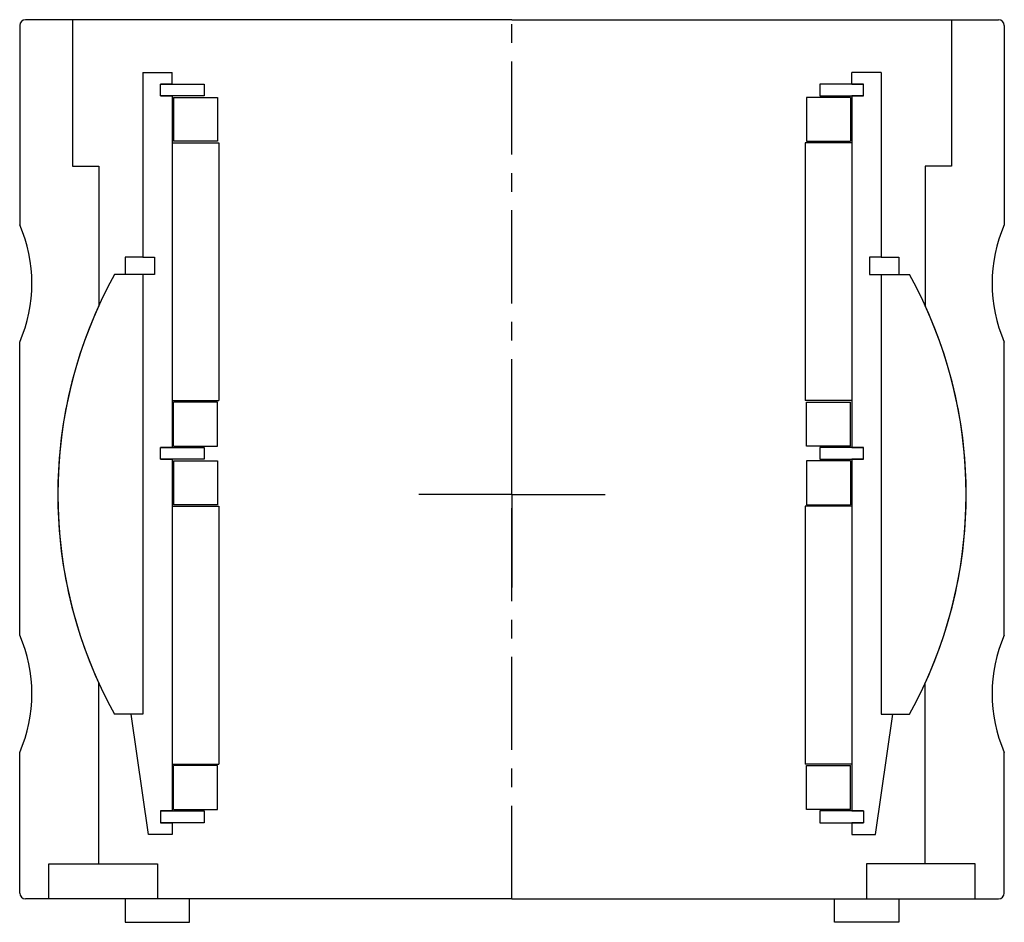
# Model space of a CAD drawing. Header units: millimetres. Extents: x -84 to 84, y -4 to 150.
import ezdxf

# ---------------------------------------------------------------- set-up
doc = ezdxf.new("R2010")
doc.units = ezdxf.units.MM
doc.header["$LTSCALE"] = 0.5
doc.header["$MEASUREMENT"] = 0
doc.linetypes.add('CENTER', pattern=[50.8, 31.75, -6.35, 6.35, -6.35])
doc.layers.get('0').update_dxf_attribs({"linetype": 'CONTINUOUS'})
doc.layers.add('Center', color=1, linetype='CENTER')

# ---------------------------------------------------------------- blocks, each defined once
blk = doc.blocks.new('M25-110')
for p, q in [((-75, 150), (-83, 150)), ((-75, 150), (-75, 125)), ((0, 150), (-75, 150)), ((0, 150), (75, 150)), ((75, 150), (75, 125)), ((75, 150), (83, 150)), ((-84, 149), (-84, 115)), ((84, 149), (84, 115)), ((-75, 125), (-70.5, 125)), ((-70.5, 125), (-70.5, 101.19)), ((70.5, 125), (70.5, 101.19)), ((75, 125), (70.5, 125)), ((-84, 45), (-84, 95)), ((84, 45), (84, 95)), ((-70.5, 6), (-70.5, 36.81)), ((70.5, 6), (70.5, 36.81)), ((-84, 1), (-84, 25)), ((84, 1), (84, 25)), ((-79, 6), (-70.5, 6)), ((-79, 0), (-79, 6)), ((-70.5, 6), (-60.5, 6)), ((-60.5, 6), (-60.5, 0)), ((60.5, 6), (60.5, 0)), ((70.5, 6), (60.5, 6)), ((79, 6), (70.5, 6)), ((79, 0), (79, 6)), ((-79, 0), (-83, 0)), ((0, 0), (-79, 0)), ((-66, 0), (-66, -4)), ((-55, -4), (-55, 0)), ((0, 0), (79, 0)), ((55, -4), (55, 0)), ((66, 0), (66, -4)), ((79, 0), (83, 0)), ((-66, -4), (-55, -4)), ((66, -4), (55, -4))]:
    blk.add_line(p, q)
for centre, radius, start, end in [((-83, 149), 1, 90, 180), ((83, 149), 1, 0, 90), ((-106.91, 105), 25, 336.4218, 23.5782), ((106.91, 105), 25, 156.4218, 203.5782), ((0, 69), 77.5, 155.4608, 204.5392), ((0, 69), 77.5, 335.4608, 24.5392), ((-106.91, 35), 25, 336.4218, 23.5782), ((106.91, 35), 25, 156.4218, 203.5782), ((-83, 1), 1, 180, 270), ((83, 1), 1, 270, 0)]:
    blk.add_arc(centre, radius, start, end)
at = {"layer": 'Center'}
blk.add_line((0, 0), (0, 150), dxfattribs=at)
blk = doc.blocks.new('M27-130 & M15-120 - dia100')
for p, q in [((-63, 72), (-63, 40.5)), ((-63, 72), (-58, 72)), ((-58, 70), (-58, 72)), ((63, 72), (58, 72)), ((58, 70), (58, 72)), ((63, 72), (63, 40.5)), ((-60, 68), (-60, 70)), ((-58, 70), (-60, 70)), ((-58, 70), (-60, 70)), ((-60, 70), (-52.5, 70)), ((-52.5, 70), (-52.5, 68)), ((60, 70), (52.5, 70)), ((52.5, 70), (52.5, 68)), ((58, 70), (60, 70)), ((58, 70), (60, 70)), ((60, 68), (60, 70)), ((-60, 68), (-58, 68)), ((-60, 68), (-58, 68)), ((-52.5, 68), (-60, 68)), ((-58, 68), (-58, 8)), ((-57.75, 67.75), (-57.75, 60.25)), ((-57.75, 67.75), (-50.25, 67.75)), ((-50.25, 67.75), (-50.25, 60.25)), ((57.75, 67.75), (50.25, 67.75)), ((50.25, 67.75), (50.25, 60.25)), ((52.5, 68), (60, 68)), ((57.75, 67.75), (57.75, 60.25)), ((60, 68), (58, 68)), ((60, 68), (58, 68)), ((58, 68), (58, 8)), ((-58, 60), (-50, 60)), ((-58, 60), (-58, 16)), ((-50.25, 60.25), (-57.75, 60.25)), ((-50, 60), (-50, 16)), ((50, 60), (50, 16)), ((58, 60), (50, 60)), ((50.25, 60.25), (57.75, 60.25)), ((58, 60), (58, 16)), ((-63, 40.5), (-66, 40.5)), ((-66, 40.5), (-66, 37.5)), ((-63, 40.5), (-61, 40.5)), ((-61, 40.5), (-61, 37.5)), ((61, 40.5), (61, 37.5)), ((63, 40.5), (61, 40.5)), ((63, 40.5), (66, 40.5)), ((66, 40.5), (66, 37.5)), ((-63, 37.5), (-67.82, 37.5)), ((-63, 37.5), (-63, -37.5)), ((-63, 37.5), (-63, -37.5)), ((-61, 37.5), (-63, 37.5)), ((61, 37.5), (63, 37.5)), ((63, 37.5), (63, -37.5)), ((63, 37.5), (63, -37.5)), ((63, 37.5), (67.82, 37.5)), ((-58, 16), (-50, 16)), ((-50.25, 15.75), (-57.75, 15.75)), ((-57.75, 8.25), (-57.75, 15.75)), ((-50.25, 8.25), (-50.25, 15.75)), ((58, 16), (50, 16)), ((50.25, 8.25), (50.25, 15.75)), ((50.25, 15.75), (57.75, 15.75)), ((57.75, 8.25), (57.75, 15.75)), ((-60, 6), (-60, 8)), ((-58, 8), (-60, 8)), ((-58, 8), (-60, 8)), ((-60, 8), (-52.5, 8)), ((-57.75, 8.25), (-50.25, 8.25)), ((-52.5, 8), (-52.5, 6)), ((57.75, 8.25), (50.25, 8.25)), ((60, 8), (52.5, 8)), ((52.5, 8), (52.5, 6)), ((58, 8), (60, 8)), ((58, 8), (60, 8)), ((60, 6), (60, 8)), ((-58, 6), (-60, 6)), ((-60, 6), (-58, 6)), ((-52.5, 6), (-60, 6)), ((-58, 6), (-58, -54)), ((-57.75, 5.75), (-50.25, 5.75)), ((-57.75, 5.75), (-57.75, -1.75)), ((-50.25, 5.75), (-50.25, -1.75)), ((50.25, 5.75), (50.25, -1.75)), ((57.75, 5.75), (50.25, 5.75)), ((52.5, 6), (60, 6)), ((57.75, 5.75), (57.75, -1.75)), ((60, 6), (58, 6)), ((58, 6), (60, 6)), ((58, 6), (58, -54)), ((-58, -2), (-58, -46)), ((-58, -2), (-50, -2)), ((-50.25, -1.75), (-57.75, -1.75)), ((-50, -2), (-50, -46)), ((58, -2), (50, -2)), ((50, -2), (50, -46)), ((50.25, -1.75), (57.75, -1.75)), ((58, -2), (58, -46)), ((-63, -37.5), (-67.82, -37.5)), ((-62, -58), (-65, -37.5)), ((-63, -37.5), (-65, -37.5)), ((62, -58), (65, -37.5)), ((63, -37.5), (65, -37.5)), ((63, -37.5), (67.82, -37.5)), ((-58, -46), (-50, -46)), ((-57.75, -53.75), (-57.75, -46.25)), ((-50.25, -46.25), (-57.75, -46.25)), ((-50.25, -53.75), (-50.25, -46.25)), ((58, -46), (50, -46)), ((50.25, -46.25), (57.75, -46.25)), ((50.25, -53.75), (50.25, -46.25)), ((57.75, -53.75), (57.75, -46.25)), ((-57.75, -53.75), (-50.25, -53.75)), ((57.75, -53.75), (50.25, -53.75)), ((-60, -54), (-52.5, -54)), ((-58, -54), (-60, -54)), ((-60, -54), (-60, -56)), ((-58, -54), (-60, -54)), ((-52.5, -54), (-52.5, -56)), ((52.5, -54), (52.5, -56)), ((60, -54), (52.5, -54)), ((58, -54), (60, -54)), ((58, -54), (60, -54)), ((60, -54), (60, -56)), ((-52.5, -56), (-60, -56)), ((-60, -56), (-58, -56)), ((-60, -56), (-58, -56)), ((-58, -56), (-58, -58)), ((52.5, -56), (60, -56)), ((60, -56), (58, -56)), ((58, -56), (58, -58)), ((60, -56), (58, -56)), ((-58, -58), (-62, -58)), ((58, -58), (62, -58))]:
    blk.add_line(p, q)
for start, end in [(151.0615, 208.9385), (331.0615, 28.9385)]:
    blk.add_arc((0, 0), 77.5, start, end)
at = {"layer": 'Center'}
for q in [(0, 18.34), (-17.84, 0), (0, -18.34), (18.34, 0)]:
    blk.add_line((0, 0), q, dxfattribs=at)

msp = doc.modelspace()

# ---------------------------------------------------------------- block references
for name, p in [('M25-110', (0, 0)), ('M27-130 & M15-120 - dia100', (0, 69))]:
    msp.add_blockref(name, p)

doc.saveas('drawing.dxf')
